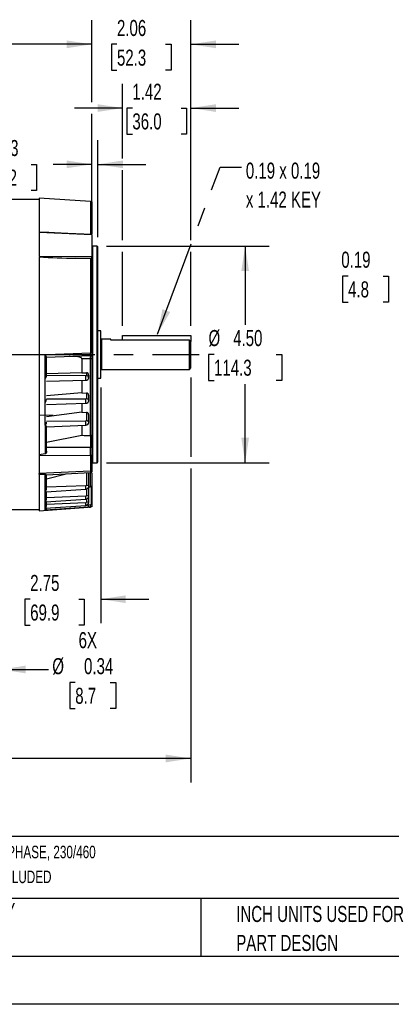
# Model space of a CAD drawing. Header units: inches. Extents: x 0 to 44, y 0 to 34.
# Tile 4 of 18: x 15.2 to 23, y 0 to 20.5. Entities that reach past the tile are written whole.
import ezdxf

# ---------------------------------------------------------------- set-up
doc = ezdxf.new("R2010")
doc.units = ezdxf.units.IN
doc.header["$LTSCALE"] = 4
doc.header["$MEASUREMENT"] = 0
doc.linetypes.add('CENTERX2', pattern=[0.8, 0.5, -0.1, 0.1, -0.1])
doc.layers.add('CENTER', color=40, linetype='CENTERX2')
doc.layers.add('DIMENSIONS', color=140, linetype='Continuous', lineweight=25)
doc.layers.add('TEXT', color=140, linetype='Continuous', lineweight=25)
doc.styles.add('SLDTEXTSTYLE0', font='TXT', dxfattribs={"width": 0.7})
doc.dimstyles.new('SLDDIMSTYLE1', dxfattribs={"dimtxt": 0.339844, "dimasz": 0.52, "dimexe": 0, "dimexo": 0.0625, "dimgap": 0.084961, "dimtad": 0, "dimtih": 1, "dimtoh": 1, "dimrnd": 1e-09, "dimzin": 12, "dimdsep": 46, "dimtxsty": 'SLDTEXTSTYLE0', "dimsah": 1, "dimcen": 0.09, "dimadec": 0, "dimazin": 3, "dimtfac": 1, "dimtofl": 0, "dimtmove": 0, "dimatfit": 3, "dimfxl": 0, "dimfrac": 2, "dimtolj": 1, "dimtzin": 12, "dimarcsym": 0})
doc.dimstyles.new('SLDDIMSTYLE10', dxfattribs={"dimtxt": 0.18, "dimasz": 0.52, "dimexe": 0, "dimexo": 0.0625, "dimgap": 0, "dimtad": 0, "dimtih": 1, "dimtoh": 1, "dimdec": 0, "dimrnd": 1e-09, "dimzin": 0, "dimdsep": 46, "dimtxsty": 'Standard', "dimsah": 1, "dimcen": 0.09, "dimadec": 0, "dimazin": 0, "dimtfac": 0.52, "dimtdec": 0, "dimtofl": 0, "dimtmove": 0, "dimatfit": 3, "dimfxl": 0, "dimfrac": 2, "dimtolj": 1, "dimtzin": 0, "dimarcsym": 0})
doc.dimstyles.new('SLDDIMSTYLE12', dxfattribs={"dimtxt": 0.339844, "dimasz": 0.52, "dimexe": 0, "dimexo": 0.0625, "dimgap": 0.084961, "dimtad": 0, "dimtih": 1, "dimtoh": 1, "dimlfac": 0.5, "dimrnd": 1e-09, "dimdsep": 46, "dimtxsty": 'SLDTEXTSTYLE0', "dimsah": 1, "dimcen": 0.09, "dimadec": 0, "dimazin": 2, "dimtfac": 1, "dimtmove": 0, "dimatfit": 0, "dimfxl": 0, "dimfrac": 2, "dimtolj": 1, "dimtzin": 12, "dimarcsym": 0})
doc.dimstyles.new('SLDDIMSTYLE3', dxfattribs={"dimtxt": 0.339844, "dimasz": 0.52, "dimexe": 0, "dimexo": 0.0625, "dimgap": 0.084961, "dimtad": 0, "dimtih": 1, "dimtoh": 1, "dimrnd": 1e-09, "dimzin": 4, "dimdsep": 46, "dimtxsty": 'SLDTEXTSTYLE0', "dimsah": 1, "dimcen": 0.09, "dimadec": 0, "dimazin": 1, "dimtfac": 1, "dimtofl": 0, "dimtmove": 0, "dimatfit": 3, "dimfxl": 0, "dimfrac": 2, "dimtolj": 1, "dimtzin": 12, "dimarcsym": 0})
doc.dimstyles.new('SLDDIMSTYLE7', dxfattribs={"dimtxt": 0.339844, "dimasz": 0.52, "dimexe": 0, "dimexo": 0.0625, "dimgap": 0.084961, "dimtad": 0, "dimtih": 1, "dimtoh": 1, "dimrnd": 1e-09, "dimzin": 12, "dimdsep": 46, "dimtxsty": 'SLDTEXTSTYLE0', "dimsah": 1, "dimcen": 0.09, "dimadec": 0, "dimazin": 3, "dimtfac": 1, "dimtmove": 0, "dimatfit": 0, "dimfxl": 0, "dimfrac": 2, "dimtolj": 1, "dimtzin": 12, "dimarcsym": 0})
doc.dimstyles.new('SLDDIMSTYLE8', dxfattribs={"dimtxt": 0.339844, "dimasz": 0.52, "dimexe": 0, "dimexo": 0.0625, "dimgap": 0.084961, "dimtad": 0, "dimtih": 1, "dimtoh": 1, "dimrnd": 1e-09, "dimdsep": 46, "dimtxsty": 'SLDTEXTSTYLE0', "dimsah": 1, "dimcen": 0.09, "dimadec": 0, "dimazin": 2, "dimtfac": 1, "dimtmove": 0, "dimatfit": 0, "dimfxl": 0, "dimfrac": 2, "dimtolj": 1, "dimtzin": 12, "dimarcsym": 0})

# ---------------------------------------------------------------- blocks, each defined once
blk = doc.blocks.new('SW_NOTE_0')
at = {"layer": 'TEXT', "color": 0, "linetype": 'CENTERX2', "lineweight": 18, "char_height": 0.26, "attachment_point": 1, "style": 'SLDTEXTSTYLE0'}
for s, insert in [('U.S. MOTORS ACCU-TORQ HIGH EFFICIENCY AC INDUCTION MOTOR, HIGH-PERFORMANCE INVERTER DUTY, 1HP, 3-PHASE, 230/460', (0, 0.335)), ('VAC, 1800RPM, TENV, NEMA 56C FRAME, ROLLED STEEL, C-FACE/RIGID BASE MOUNT, AVTRON HS35A ENCODER INCLUDED', (0, -0.181))]:
    blk.add_mtext(s, dxfattribs=dict(at, insert=insert))
blk = doc.blocks.new('SW_NOTE_0_3')
at = {"layer": 'TEXT', "color": 0, "linetype": 'CENTERX2', "lineweight": 18, "char_height": 0.33333, "attachment_point": 1, "style": 'SLDTEXTSTYLE0'}
for s, insert in [('PART DIMENSIONS MAY DIFFER SLIGHTLY', (0, 0.43)), ("DUE TO MANUFACTURER'S VARIANCES", (0, -0.172))]:
    blk.add_mtext(s, dxfattribs=dict(at, insert=insert))
blk = doc.blocks.new('SW_NOTE_0_6')
at = {"layer": 'TEXT', "color": 0, "linetype": 'CENTERX2', "lineweight": 18, "char_height": 0.33333, "attachment_point": 1, "style": 'SLDTEXTSTYLE0'}
for s, insert in [('INCH UNITS USED FOR', (0, 0.43)), ('PART DESIGN', (0, -0.172))]:
    blk.add_mtext(s, dxfattribs=dict(at, insert=insert))
blk = doc.blocks.new('_D_17')
at = {"layer": 'DIMENSIONS'}
for p, q in [((24.204, 14.494), (24.204, 15.627)), ((24.579, 14.494), (24.579, 15.627)), ((22.059, 15.127), (21.945, 15.127)), ((21.945, 15.127), (21.945, 14.587)), ((22.786, 15.127), (22.9, 15.127)), ((22.9, 15.127), (22.9, 14.587)), ((24.204, 15.127), (23.246, 15.127)), ((24.579, 15.127), (25.579, 15.127)), ((21.945, 14.587), (22.059, 14.587)), ((22.9, 14.587), (22.786, 14.587))]:
    blk.add_line(p, q, dxfattribs=at)
for points in [[(24.204, 15.127), (23.684, 15.207), (23.684, 15.047)], [(24.579, 15.127), (25.099, 15.047), (25.099, 15.207)]]:
    blk.add_solid(points, dxfattribs=at)
at = {"layer": 'DIMENSIONS', "char_height": 0.3333, "attachment_point": 1, "style": 'SLDTEXTSTYLE0'}
for s, insert in [('0.19', (21.918, 15.633)), ('4.8', (22.059, 15.017))]:
    blk.add_mtext(s, dxfattribs=dict(at, insert=insert))
blk = doc.blocks.new('_D_19')
at = {"layer": 'DIMENSIONS'}
for p, q in [((14.501, 9.83), (14.501, 6.455)), ((14.845, 9.83), (14.845, 6.455)), ((14.501, 6.955), (13.501, 6.955)), ((14.845, 6.955), (15.84, 6.955)), ((16.392, 6.685), (16.278, 6.685)), ((16.278, 6.685), (16.278, 6.145)), ((17.119, 6.685), (17.233, 6.685)), ((17.233, 6.685), (17.233, 6.145)), ((16.278, 6.145), (16.392, 6.145)), ((17.233, 6.145), (17.119, 6.145))]:
    blk.add_line(p, q, dxfattribs=at)
for points in [[(14.501, 6.955), (13.981, 7.035), (13.981, 6.875)], [(14.845, 6.955), (15.365, 6.875), (15.365, 7.035)]]:
    blk.add_solid(points, dxfattribs=at)
at = {"layer": 'DIMENSIONS', "char_height": 0.3333, "attachment_point": 1, "style": 'SLDTEXTSTYLE0'}
for s, insert in [('6X', (16.462, 7.731)), ('%%c', (15.916, 7.191)), ('0.34', (16.575, 7.191)), ('8.7', (16.392, 6.575))]:
    blk.add_mtext(s, dxfattribs=dict(at, insert=insert))
blk = doc.blocks.new('_D_23')
at = {"layer": 'DIMENSIONS'}
for p, q in [((16.923, 12.809), (16.923, 7.915)), ((14.173, 8.83), (14.173, 7.915)), ((14.173, 8.415), (13.173, 8.415)), ((15.457, 8.415), (15.343, 8.415)), ((15.343, 8.415), (15.343, 7.875)), ((16.467, 8.415), (16.581, 8.415)), ((16.581, 8.415), (16.581, 7.875)), ((16.923, 8.415), (17.923, 8.415)), ((15.343, 7.875), (15.457, 7.875)), ((16.581, 7.875), (16.467, 7.875))]:
    blk.add_line(p, q, dxfattribs=at)
for points in [[(14.173, 8.415), (13.653, 8.495), (13.653, 8.335)], [(16.923, 8.415), (17.443, 8.335), (17.443, 8.495)]]:
    blk.add_solid(points, dxfattribs=at)
at = {"layer": 'DIMENSIONS', "char_height": 0.3333, "attachment_point": 1, "style": 'SLDTEXTSTYLE0'}
for s, insert in [('2.75', (15.457, 8.92)), ('69.9', (15.457, 8.304))]:
    blk.add_mtext(s, dxfattribs=dict(at, insert=insert))
blk = doc.blocks.new('_D_24')
at = {"layer": 'DIMENSIONS'}
for p, q in [((17.045, 15.75), (20.421, 15.75)), ((19.921, 15.75), (19.921, 14.116)), ((19.275, 13.5), (19.161, 13.5)), ((19.161, 13.5), (19.161, 12.96)), ((20.568, 13.5), (20.682, 13.5)), ((20.682, 13.5), (20.682, 12.96)), ((19.161, 12.96), (19.275, 12.96)), ((20.682, 12.96), (20.568, 12.96)), ((19.921, 11.25), (19.921, 12.884)), ((17.045, 11.25), (20.421, 11.25))]:
    blk.add_line(p, q, dxfattribs=at)
for points in [[(19.921, 15.75), (19.841, 15.23), (20.001, 15.23)], [(19.921, 11.25), (20.001, 11.77), (19.841, 11.77)]]:
    blk.add_solid(points, dxfattribs=at)
at = {"layer": 'DIMENSIONS', "char_height": 0.3333, "attachment_point": 1, "style": 'SLDTEXTSTYLE0'}
for s, insert in [('%%c', (19.16, 14.006)), ('4.50', (19.673, 14.006)), ('114.3', (19.275, 13.39))]:
    blk.add_mtext(s, dxfattribs=dict(at, insert=insert))
blk = doc.blocks.new('_D_25')
at = {"layer": 'DIMENSIONS'}
for p, q in [((18.793, 13.018), (18.793, 11.37)), ((2.202, 11.259), (2.202, 4.607)), ((18.793, 11.13), (18.793, 4.607)), ((2.202, 5.107), (9.391, 5.107)), ((9.851, 5.107), (9.737, 5.107)), ((9.737, 5.107), (9.737, 4.567)), ((11.144, 5.107), (11.258, 5.107)), ((11.258, 5.107), (11.258, 4.567)), ((18.793, 5.107), (11.604, 5.107)), ((9.737, 4.567), (9.851, 4.567)), ((11.258, 4.567), (11.144, 4.567))]:
    blk.add_line(p, q, dxfattribs=at)
for points in [[(2.202, 5.107), (2.722, 5.027), (2.722, 5.187)], [(18.793, 5.107), (18.273, 5.187), (18.273, 5.027)]]:
    blk.add_solid(points, dxfattribs=at)
at = {"layer": 'DIMENSIONS', "char_height": 0.3333, "attachment_point": 1, "style": 'SLDTEXTSTYLE0'}
for s, insert in [('16.59', (9.851, 5.613)), ('421.4', (9.851, 4.997))]:
    blk.add_mtext(s, dxfattribs=dict(at, insert=insert))
blk = doc.blocks.new('_D_29')
at = {"layer": 'DIMENSIONS'}
for p, q in [((6.392, 16.936), (6.392, 20.44)), ((16.736, 18.736), (16.736, 20.44)), ((6.392, 19.94), (10.457, 19.94)), ((10.917, 19.94), (10.803, 19.94)), ((10.803, 19.94), (10.803, 19.4)), ((12.21, 19.94), (12.324, 19.94)), ((12.324, 19.94), (12.324, 19.4)), ((16.736, 19.94), (12.67, 19.94)), ((10.803, 19.4), (10.917, 19.4)), ((12.324, 19.4), (12.21, 19.4)), ((16.736, 16.865), (16.736, 18.496))]:
    blk.add_line(p, q, dxfattribs=at)
for points in [[(6.392, 19.94), (6.912, 19.86), (6.912, 20.02)], [(16.736, 19.94), (16.216, 20.02), (16.216, 19.86)]]:
    blk.add_solid(points, dxfattribs=at)
at = {"layer": 'DIMENSIONS', "char_height": 0.3333, "attachment_point": 1, "style": 'SLDTEXTSTYLE0'}
for s, insert in [('10.34', (10.917, 20.446)), ('262.7', (10.917, 19.83))]:
    blk.add_mtext(s, dxfattribs=dict(at, insert=insert))
blk = doc.blocks.new('_D_30')
at = {"layer": 'DIMENSIONS'}
for p, q in [((16.736, 16.189), (16.736, 17.947)), ((16.861, 15.934), (16.861, 17.947)), ((14.748, 17.447), (14.634, 17.447)), ((14.634, 17.447), (14.634, 16.907)), ((15.476, 17.447), (15.59, 17.447)), ((15.59, 17.447), (15.59, 16.907)), ((16.736, 17.447), (15.936, 17.447)), ((16.861, 17.447), (17.861, 17.447)), ((14.634, 16.907), (14.748, 16.907)), ((15.59, 16.907), (15.476, 16.907))]:
    blk.add_line(p, q, dxfattribs=at)
for points in [[(16.736, 17.447), (16.216, 17.527), (16.216, 17.367)], [(16.861, 17.447), (17.381, 17.367), (17.381, 17.527)]]:
    blk.add_solid(points, dxfattribs=at)
at = {"layer": 'DIMENSIONS', "char_height": 0.3333, "attachment_point": 1, "style": 'SLDTEXTSTYLE0'}
for s, insert in [('0.13', (14.607, 17.953)), ('3.2', (14.748, 17.337))]:
    blk.add_mtext(s, dxfattribs=dict(at, insert=insert))
blk = doc.blocks.new('_D_31')
at = {"layer": 'DIMENSIONS'}
for p, q in [((17.376, 17.567), (17.376, 19.116)), ((18.793, 15.87), (18.793, 19.116)), ((17.376, 18.616), (16.376, 18.616)), ((17.579, 18.616), (17.465, 18.616)), ((17.465, 18.616), (17.465, 18.076)), ((18.589, 18.616), (18.703, 18.616)), ((18.703, 18.616), (18.703, 18.076)), ((18.793, 18.616), (19.793, 18.616)), ((17.465, 18.076), (17.579, 18.076)), ((18.703, 18.076), (18.589, 18.076)), ((17.376, 15.87), (17.376, 17.327)), ((17.376, 14.092), (17.376, 15.63)), ((18.793, 14.092), (18.793, 15.63))]:
    blk.add_line(p, q, dxfattribs=at)
for points in [[(17.376, 18.616), (16.856, 18.696), (16.856, 18.536)], [(18.793, 18.616), (19.313, 18.536), (19.313, 18.696)]]:
    blk.add_solid(points, dxfattribs=at)
at = {"layer": 'DIMENSIONS', "char_height": 0.3333, "attachment_point": 1, "style": 'SLDTEXTSTYLE0'}
for s, insert in [('1.42', (17.579, 19.122)), ('36.0', (17.579, 18.506))]:
    blk.add_mtext(s, dxfattribs=dict(at, insert=insert))
blk = doc.blocks.new('_D_32')
at = {"layer": 'DIMENSIONS'}
for p, q in [((16.736, 18.736), (16.736, 20.44)), ((18.793, 15.87), (18.793, 20.44)), ((16.736, 19.94), (15.736, 19.94)), ((17.259, 19.94), (17.145, 19.94)), ((17.145, 19.94), (17.145, 19.4)), ((18.269, 19.94), (18.383, 19.94)), ((18.383, 19.94), (18.383, 19.4)), ((18.793, 19.94), (19.793, 19.94)), ((17.145, 19.4), (17.259, 19.4)), ((18.383, 19.4), (18.269, 19.4)), ((16.736, 16.865), (16.736, 18.496)), ((18.793, 14.092), (18.793, 15.63))]:
    blk.add_line(p, q, dxfattribs=at)
for points in [[(16.736, 19.94), (16.216, 20.02), (16.216, 19.86)], [(18.793, 19.94), (19.313, 19.86), (19.313, 20.02)]]:
    blk.add_solid(points, dxfattribs=at)
at = {"layer": 'DIMENSIONS', "char_height": 0.3333, "attachment_point": 1, "style": 'SLDTEXTSTYLE0'}
for s, insert in [('2.06', (17.259, 20.446)), ('52.3', (17.259, 19.83))]:
    blk.add_mtext(s, dxfattribs=dict(at, insert=insert))
blk = doc.blocks.new('SW_NOTE_0_8')
at = {"layer": 'TEXT', "color": 0, "linetype": 'CENTERX2', "lineweight": 18, "attachment_point": 1, "style": 'SLDTEXTSTYLE0'}
for s, insert, char_height in [('0.19 x 0.19', (0.093, 0.097), 0.33333), ('x 1.42 KEY', (0.093, -0.504), 0.3333)]:
    blk.add_mtext(s, dxfattribs=dict(at, insert=insert, char_height=char_height))

msp = doc.modelspace()

# ---------------------------------------------------------------- linework, layer by layer
for p, q in [((15.641589, 16.720082), (7.641589, 16.720082)), ((16.708914, 16.673181), (15.641589, 16.747816)), ((15.641589, 16.747816), (15.641589, 16.037865)), ((16.708914, 16.673181), (16.708914, 15.990387)), ((16.735589, 16.665026), (16.735589, 15.997844)), ((15.84557, 16.030283), (15.641589, 16.037865)), ((15.641589, 16.037865), (15.641589, 16.033387)), ((16.735589, 15.981808), (15.641589, 16.033387)), ((15.641589, 16.033387), (15.641589, 15.542891)), ((16.735589, 15.981808), (16.735589, 15.537378)), ((16.844589, 15.750282), (16.751589, 15.750282)), ((16.751589, 15.750282), (16.751589, 11.250282)), ((16.860589, 15.734282), (16.844589, 15.750282)), ((16.844589, 11.250282), (16.844589, 15.750282)), ((16.860589, 13.500282), (16.860589, 15.734282)), ((15.641589, 15.534459), (16.735589, 15.537378)), ((15.641589, 15.526893), (15.641589, 11.413095)), ((16.397507, 15.495019), (16.735589, 15.495812)), ((16.708914, 15.488064), (16.397507, 15.495019)), ((16.708914, 15.488064), (16.708914, 13.532659)), ((16.735589, 15.495812), (16.735589, 15.537378)), ((16.735589, 15.482994), (16.735589, 15.495812)), ((16.735589, 15.482994), (16.735589, 13.532576)), ((16.923289, 13.991782), (16.860589, 13.991782)), ((16.923289, 13.008782), (16.923289, 13.991782)), ((17.133039, 13.812782), (16.939289, 13.812782)), ((16.939289, 13.812782), (16.939289, 13.187792)), ((17.133039, 13.79831), (17.133039, 13.812782)), ((18.763039, 13.79831), (17.133039, 13.79831)), ((17.375716, 13.892263), (18.793039, 13.892263)), ((17.375716, 13.79831), (17.375716, 13.892263)), ((18.763039, 13.187782), (18.763039, 13.79831)), ((18.793039, 13.766685), (18.763039, 13.79831)), ((18.793039, 13.892263), (18.793039, 13.766685)), ((18.793039, 13.217782), (18.793039, 13.766685)), ((15.767751, 13.49914), (15.799809, 13.500282)), ((15.767751, 12.993636), (15.767751, 13.49914)), ((15.799809, 13.500282), (16.708914, 13.532659)), ((16.709076, 13.527695), (16.708914, 13.532659)), ((16.735589, 13.532576), (16.735589, 13.478335)), ((16.860589, 11.266282), (16.860589, 13.500282)), ((16.706752, 13.470066), (15.796589, 13.438282)), ((15.796589, 13.050847), (15.796589, 13.44755)), ((16.283395, 13.454543), (16.281472, 13.463783)), ((16.704589, 13.409988), (16.532589, 13.404114)), ((16.532589, 13.404114), (16.532589, 13.119199)), ((16.704589, 13.409988), (16.704589, 11.813694)), ((16.735589, 13.478335), (16.735589, 13.41026)), ((16.735589, 13.41026), (16.735589, 11.812978)), ((16.532589, 13.119199), (15.796589, 13.096041)), ((16.532589, 13.119199), (16.624369, 13.117613)), ((16.624369, 13.117613), (16.624371, 13.060027)), ((16.939289, 13.187782), (18.763039, 13.187782)), ((18.763039, 13.187782), (18.793039, 13.217782)), ((15.767751, 12.993636), (15.774503, 13.003543)), ((15.767751, 12.499466), (15.767751, 12.993636)), ((15.796589, 13.065473), (16.611378, 13.058111)), ((15.796589, 12.94124), (16.61436, 12.962224)), ((16.532589, 12.960126), (16.532589, 12.697847)), ((16.671589, 13.012568), (16.671589, 13.070089)), ((16.860589, 13.008782), (16.923289, 13.008782)), ((16.532589, 12.697847), (15.796589, 12.639254)), ((16.532589, 12.697847), (16.624369, 12.696315)), ((16.624369, 12.696315), (16.624371, 12.582561)), ((15.767751, 12.499466), (15.780831, 12.51914)), ((15.767751, 12.029938), (15.767751, 12.499466)), ((15.796589, 12.57887), (16.611378, 12.57855)), ((15.796589, 12.456921), (16.614652, 12.48446)), ((16.532589, 12.481698), (16.532589, 12.296253)), ((16.671589, 12.536862), (16.671589, 12.650489)), ((16.532589, 12.296253), (15.796589, 12.203668)), ((16.532589, 12.296253), (16.624369, 12.294813)), ((16.624369, 12.294813), (16.624371, 12.127693)), ((15.641589, 12.245987), (15.937217, 12.235664)), ((15.796589, 12.114955), (16.611378, 12.121685)), ((16.671589, 12.084879), (16.671589, 12.251814)), ((15.767751, 12.029938), (15.767751, 11.430916)), ((15.796589, 11.996749), (16.614866, 12.03052)), ((15.796589, 11.489477), (15.796589, 11.996986)), ((16.532589, 12.027125), (16.532589, 11.81848)), ((15.796589, 11.675477), (16.532589, 11.81848)), ((16.704589, 11.813694), (16.706752, 11.81366)), ((16.706752, 11.81366), (16.706752, 11.565848)), ((16.735589, 11.812978), (16.735589, 11.560012)), ((16.706752, 11.565848), (15.796589, 11.567485)), ((16.735589, 11.560009), (16.735589, 11.40106)), ((15.767751, 11.430916), (15.641589, 11.413095)), ((15.641589, 11.413095), (15.641589, 11.398635)), ((16.706752, 11.395648), (15.641589, 11.398635)), ((15.641589, 11.398635), (15.641589, 11.02287)), ((16.706752, 11.395648), (16.706752, 11.074441)), ((16.735589, 11.401057), (16.735589, 11.08071)), ((16.751589, 11.250282), (16.844589, 11.250282)), ((16.844589, 11.250282), (16.860589, 11.266282)), ((16.706752, 11.074441), (15.641589, 11.02287)), ((15.795588, 11.000526), (16.707559, 11.043907)), ((16.735589, 11.080714), (16.735589, 11.052235)), ((15.641589, 11.013521), (15.641589, 11.02287)), ((15.641589, 11.02287), (15.641589, 11.012287)), ((15.641589, 11.012287), (15.767751, 11.008903)), ((15.641589, 11.012287), (15.641589, 10.252749)), ((15.767751, 10.654047), (15.767751, 11.008903)), ((15.796589, 10.91237), (16.201713, 11.019844)), ((15.796589, 10.706861), (15.796589, 11.001009)), ((16.624369, 11.03995), (16.624371, 10.783328)), ((16.671589, 10.7604), (16.671589, 11.042196)), ((16.704589, 11.038663), (16.704589, 10.750678)), ((16.735589, 11.03255), (16.735589, 10.758944)), ((15.767751, 10.438021), (15.767751, 10.654047)), ((15.787162, 10.647656), (16.614922, 10.700273)), ((16.611378, 10.771415), (15.796589, 10.740644)), ((15.796589, 10.484892), (15.796589, 10.648255)), ((16.62437, 10.702018), (16.624371, 10.56809)), ((16.671589, 10.552446), (16.671589, 10.7604)), ((16.671589, 10.750688), (16.704589, 10.750678)), ((16.704589, 10.750678), (16.722374, 10.753279)), ((16.735589, 10.758944), (16.722374, 10.753279)), ((16.722374, 10.753279), (16.722374, 10.389848)), ((16.735589, 10.758944), (16.735589, 10.389853)), ((15.767751, 10.305988), (15.767751, 10.438021)), ((15.781143, 10.435491), (16.614707, 10.491395)), ((16.611378, 10.555229), (15.796589, 10.519451)), ((15.796589, 10.345658), (15.796589, 10.436527)), ((16.624371, 10.493222), (16.624371, 10.433277)), ((16.671589, 10.425347), (16.671589, 10.552446)), ((14.797589, 10.280482), (15.641589, 10.280482)), ((15.641589, 10.252749), (16.664171, 10.324255)), ((16.671631, 10.324777), (15.767751, 10.261623)), ((15.774724, 10.306174), (15.767751, 10.305988)), ((15.767751, 10.261623), (15.767751, 10.305988)), ((15.774763, 10.30561), (16.614404, 10.363719)), ((16.611378, 10.419823), (15.796589, 10.38002)), ((15.796589, 10.29306), (15.796589, 10.307121)), ((16.669256, 10.369974), (16.626259, 10.366954)), ((16.70656, 10.37289), (16.669256, 10.369974)), ((16.708914, 10.328), (16.671589, 10.325389)), ((16.678462, 10.325869), (16.708914, 10.327999)), ((16.735589, 10.389853), (16.722374, 10.389848)), ((16.735589, 10.389853), (16.735589, 10.336159)), ((16.735589, 10.336155), (16.735589, 10.336155))]:
    msp.add_line(p, q)
at = {"color": 7, "linetype": 'Continuous'}
msp.add_line((44.000389, 0.000421), (0.000389, 0.000421), dxfattribs=at)
at = {"flags": 128}
for points in [[(16.735596, 15.988839), (16.241472, 16.012073), (15.826156, 16.031551)], [(16.708914, 15.488064), (16.729022, 15.485154), (16.735589, 15.482994)], [(16.735589, 13.532576), (16.723838, 13.532653), (16.708914, 13.532659)], [(16.285579, 13.455358), (16.283127, 13.461967), (16.282589, 13.467719)], [(16.532589, 13.404114), (16.531341, 13.410914), (16.527175, 13.418082), (16.516743, 13.427403), (16.47977, 13.443463), (16.409989, 13.455922), (16.338871, 13.457219)], [(16.735589, 13.41026), (16.720635, 13.410057), (16.704589, 13.409988)], [(16.611782, 12.96238), (16.611929, 12.962245), (16.612447, 12.963982), (16.612915, 12.967875), (16.613312, 12.973743), (16.61362, 12.981313), (16.613825, 12.990235), (16.613917, 13.000095), (16.613891, 13.010434)], [(16.611378, 12.57855), (16.616334, 12.578832), (16.620543, 12.57969), (16.623372, 12.580996), (16.624371, 12.582561)], [(15.786479, 12.058982), (15.794675, 12.078901), (15.796589, 12.091361)], [(16.611378, 12.121685), (16.616334, 12.122143), (16.620543, 12.12344), (16.623372, 12.125384), (16.624371, 12.127693)], [(16.612533, 12.030624), (16.612623, 12.030463), (16.61314, 12.032515), (16.613544, 12.037555), (16.613809, 12.045256), (16.613917, 12.055121), (16.613861, 12.066511), (16.613646, 12.078688)], [(15.786479, 12.058983), (15.778344, 12.045052), (15.767751, 12.029938)], [(16.735589, 11.812978), (16.720441, 11.813492), (16.706752, 11.81366)], [(15.796589, 11.489477), (15.793267, 11.467289), (15.784285, 11.446021), (15.779388, 11.438861), (15.773004, 11.432879), (15.769477, 11.431253), (15.767751, 11.430916)], [(16.735589, 11.560012), (16.721679, 11.564182), (16.706752, 11.565848)], [(16.735589, 11.401057), (16.721679, 11.397192), (16.706752, 11.395648)], [(16.706572, 11.043867), (16.72159, 11.046212), (16.735589, 11.052142)], [(16.735589, 11.08071), (16.721678, 11.076238), (16.706752, 11.074441)], [(16.706752, 11.074445), (16.707346, 11.05063), (16.707525, 11.044627)], [(16.613573, 10.700906), (16.613717, 10.700457), (16.613908, 10.706047), (16.613715, 10.718079), (16.613167, 10.734725), (16.612346, 10.753453), (16.611378, 10.771415)], [(16.624371, 10.783328), (16.642503, 10.781469), (16.657809, 10.776473), (16.668011, 10.769083), (16.671573, 10.760439)], [(16.624371, 10.56809), (16.642503, 10.566821), (16.657809, 10.563412), (16.668011, 10.55837), (16.671576, 10.552466)], [(16.613828, 10.364585), (16.613908, 10.364346), (16.613715, 10.371009), (16.613167, 10.383891), (16.612346, 10.401031), (16.611378, 10.419823)], [(16.735589, 10.336155), (16.72418, 10.331025), (16.708914, 10.328)]]:
    msp.add_lwpolyline(points, dxfattribs=at)
for centre, radius, start, end in [((16.704589, 16.611332), 0.062, 60, 86), ((16.751589, 15.766282), 0.016, 180, 270), ((16.651846, 30.506437), 15.013573, 266.1416733, 269.0293283), ((16.939289, 13.828782), 0.016, 180.0000049, 270), ((15.632927, 13.389922), 0.173511, 19.3985088, 39.010379), ((16.507861, 13.506946), 0.202281, 349.4951193, 5.8875414), ((29.747839, 12.970298), 13.050659, 177.8053509, 178.0692784), ((16.704589, 13.532028), 0.062, 272.0000007, 300), ((16.625061, 13.071712), 0.045906, 357.9455606, 90.8633907), ((16.939289, 13.171782), 0.016, 90, 179.9999951), ((15.697335, 13.068396), 0.100793, 319.9557478, 349.9731504), ((16.614794, 13.079962), 0.022116, 261.1169197, 295.6606633), ((16.289401, 13.017236), 0.324562, 358.7992367, 7.2350379), ((16.611122, 13.023216), 0.060832, 270.630744, 352.8891305), ((16.624253, 13.013087), 0.04694, 1.9575141, 89.856431), ((16.626006, 12.651404), 0.04494, 358.8053325, 92.0879973), ((15.718616, 12.566683), 0.078301, 322.6146233, 354.7525503), ((16.178321, 12.532704), 0.435477, 359.9926318, 6.0431329), ((16.61249, 12.543679), 0.059297, 269.4878509, 354.9865153), ((16.353514, 12.517497), 0.260725, 352.7679584, 3.3314697), ((16.624865, 12.535966), 0.046598, 2.0182102, 90.607913), ((16.627514, 12.251503), 0.043424, 0.3829878, 94.152996), ((16.041857, 12.070092), 0.571853, 0.8612971, 5.1762652), ((16.612894, 12.089179), 0.058763, 269.3038343, 356.9451788), ((16.626162, 12.082277), 0.045451, 3.6740756, 92.258635), ((15.953078, 12.163056), 0.228181, 215.6892277, 226.700422), ((12.235258, 11.480748), 4.472304, 358.9097387, 1.0902643), ((16.751589, 11.234282), 0.016, 90, 180), ((15.837933, 11.207818), 0.210933, 250.5659821, 258.6964399), ((15.72569, 10.711294), 0.071037, 306.3063029, 356.4221065), ((15.786407, 10.679122), 0.031253, 233.3500521, 271.3591483), ((16.611504, 10.784319), 0.012905, 269.441797, 355.5976169), ((16.610236, 10.761439), 0.061347, 272.6816998, 359.7191839), ((15.74208, 10.486121), 0.054522, 298.0881671, 358.7025648), ((15.776926, 10.459353), 0.023221, 246.7275088, 280.2895671), ((16.611092, 10.568512), 0.013286, 271.2358591, 358.178996), ((15.614071, 10.486231), 0.999691, 0.3201253, 3.9576506), ((16.610806, 10.433376), 0.013565, 272.4167822, 359.5850783), ((16.609875, 10.552916), 0.061708, 273.1302448, 0.2230539), ((16.635697, 10.356145), 0.07796, 62.6000574, 98.3536876), ((15.754668, 10.345815), 0.041921, 288.1854006, 359.783811), ((15.7652, 10.292906), 0.031387, 274.662359, 0.2957913), ((16.609611, 10.42551), 0.061974, 273.4399996, 0.4907342), ((16.03108, 10.314228), 0.640606, 0.9983522, 4.9922319), ((16.705342, 10.389878), 0.017032, 274.0999483, 359.900373), ((16.05335, 10.316124), 0.655672, 1.037759, 4.9666819)]:
    msp.add_arc(centre, radius, start, end)
msp.add_ellipse((26.535184, 13.500282), major_axis=(78.749682, -1.945729), ratio=0.024677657, start_param=4.585637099, end_param=4.587838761)
at = {"layer": 'CENTER'}
msp.add_line((1.997111, 13.500282), (18.967997, 13.500282), dxfattribs=at)
msp.add_line((1.997111, 13.500282), (18.967997, 13.500282), dxfattribs=at)
at = {"layer": 'TEXT'}
for p, q in [((43, 3.484426), (1, 3.484426)), ((43, 2.2), (1, 2.2)), ((18.999445, 2.2), (18.999445, 1)), ((1, 1), (43, 1))]:
    msp.add_line(p, q, dxfattribs=at)

# ---------------------------------------------------------------- block references
at = {"layer": 'TEXT', "linetype": 'CENTERX2', "lineweight": 18}
for name, p in [('SW_NOTE_0_8', (19.842858, 17.386141)), ('SW_NOTE_0', (1.131653, 2.959082)), ('SW_NOTE_0_3', (8.680202, 1.674877)), ('SW_NOTE_0_6', (19.73696, 1.613619))]:
    msp.add_blockref(name, p, dxfattribs=at)

# ---------------------------------------------------------------- dimensions: what is measured, and where the dimension line sits
at = {"layer": 'DIMENSIONS'}
for base, p1, p2, dimstyle, picture, middle in [((16.735589, 19.939949), (6.391589, 16.736177), (16.735589, 16.665026), 'SLDDIMSTYLE1', '_D_29', (11.563589, 19.939949)), ((18.793039, 18.616075), (17.375716, 13.892263), (18.793039, 13.892263), 'SLDDIMSTYLE7', '_D_31', (18.084377, 18.616075)), ((16.7355886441, 17.447048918), (16.8605886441, 15.7342823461), (16.7355886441, 15.9888460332), 'SLDDIMSTYLE8', '_D_30', (15.111941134, 17.447048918)), ((24.57895, 15.127292), (24.20399, 14.2936), (24.57895, 14.2936), 'SLDDIMSTYLE12', '_D_17', (22.422452, 15.127292)), ((14.172589, 8.414661), (16.923289, 13.008782), (14.172589, 9.030282), 'SLDDIMSTYLE7', '_D_23', (15.962281, 8.414661))]:
    dim = msp.add_linear_dim(base=base, p1=p1, p2=p2, dimstyle=dimstyle, dxfattribs=at)
    dim.commit()
    dim.dimension.update_dxf_attribs({"geometry": picture, "text_midpoint": middle, "dimtype": 160})
for base, p1, p2, angle, dimstyle, picture, middle in [((18.793039, 19.939949), (16.735589, 16.665026), (18.793039, 13.892263), 0, 'SLDDIMSTYLE7', '_D_32', (17.764314, 19.939949)), ((18.793038, 5.107264), (2.201589, 11.459407), (18.793039, 13.217782), 359.9999989, 'SLDDIMSTYLE1', '_D_25', (10.497314, 5.107265))]:
    dim = msp.add_linear_dim(base=base, p1=p1, p2=p2, angle=angle, dimstyle=dimstyle, dxfattribs=at)
    dim.commit()
    dim.dimension.update_dxf_attribs({"geometry": picture, "text_midpoint": middle, "dimtype": 160})
dim = msp.add_linear_dim(base=(19.921239, 15.750282), p1=(16.844589, 11.250282), p2=(16.844589, 15.750282), angle=90, text='%%c<>', dimstyle='SLDDIMSTYLE3', dxfattribs=at)
dim.commit()
dim.dimension.update_dxf_attribs({"geometry": '_D_24', "text_midpoint": (19.921239, 13.500282), "dimtype": 160})
dim = msp.add_linear_dim(base=(14.500589, 6.955457), p1=(14.844589, 10.030282), p2=(14.500589, 10.030282), text='6X\\P%%c <>', dimstyle='SLDDIMSTYLE8', dxfattribs=at)
dim.commit()
dim.dimension.update_dxf_attribs({"geometry": '_D_19', "text_midpoint": (16.755565, 6.955457), "dimtype": 160})

# ---------------------------------------------------------------- leaders
at = {"layer": 'TEXT', "linetype": 'CENTERX2', "lineweight": 18}
msp.add_leader([(18.100701, 13.921933), (19.399337, 17.386141), (19.842858, 17.386141)], dimstyle='SLDDIMSTYLE10', dxfattribs=at)

doc.saveas('drawing.dxf')
